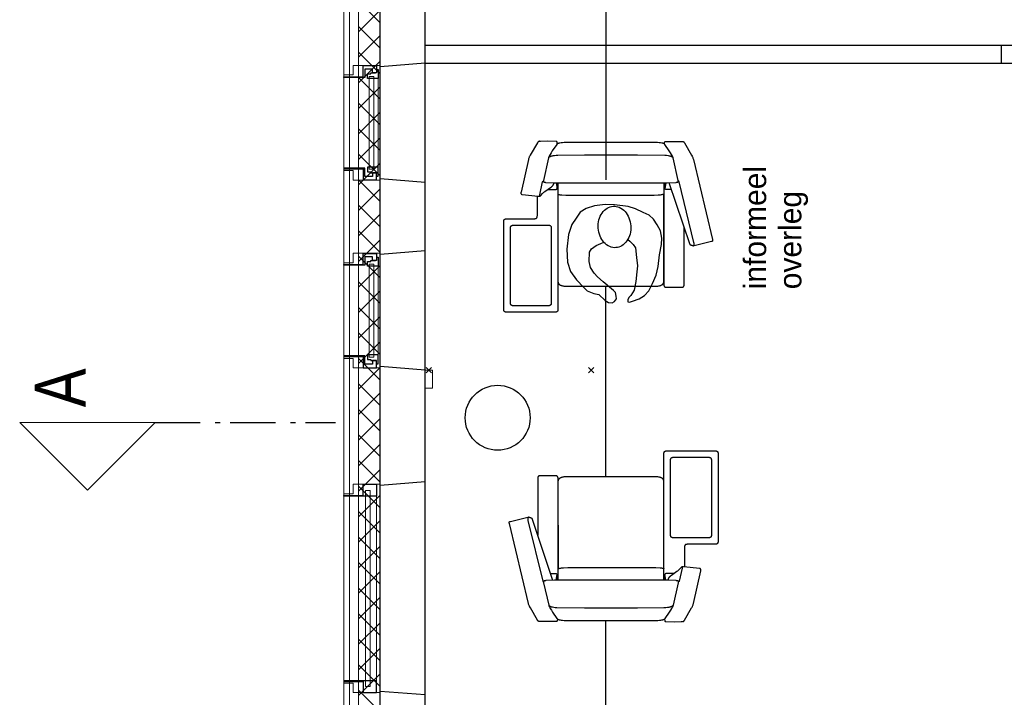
# Model space of a CAD drawing. Header units: millimetres. Extents: x -88840 to 85996, y -16279 to 104709.
# Tile 85 of 184: x -206 to 5248, y 84772 to 88526. Entities that reach past the tile are written whole.
import ezdxf

# ---------------------------------------------------------------- set-up
doc = ezdxf.new("R2010")
doc.units = ezdxf.units.MM
doc.header["$LTSCALE"] = 400
doc.header["$PDMODE"] = 3
doc.header["$PDSIZE"] = 15
for name, pattern in [('HIDDEN', [0.375, 0.25, -0.125]), ('STYLE_06', [1.041641, 0.625, -0.208282, 0.069427, -0.138931]), ('STYLE_21', [0.138889, 0.069444, -0.069444])]:
    doc.linetypes.add(name, pattern=pattern)
for name, color, linetype, lineweight in [('Binnenkozijnen', 140, 'Continuous', 15), ('Buitenkozijnen', 140, 'Continuous', 15), ('Interieur-systeemwand glas', 140, 'STYLE_21', 15), ('mat-beton (ihwg)', 5, 'Continuous', 25), ('mat-isolatie', 140, 'Continuous', 15), ('mat-multiplex-hor', 140, 'Continuous', 15), ('None', 7, 'Continuous', 9)]:
    doc.layers.add(name, color=color, linetype=linetype, lineweight=lineweight)
for name, color, linetype in [('hidekast', 8, 'HIDDEN'), ('inlay', 6, 'Continuous'), ('inr', 4, 'Continuous'), ('plat', 5, 'Continuous'), ('symbol', 1, 'Continuous')]:
    doc.layers.add(name, color=color, linetype=linetype)
doc.styles.add('Arial Narrow', font='ARIALN.TTF', dxfattribs={"height": 222.25})
doc.styles.add('s100', font='stylu.ttf', dxfattribs={"height": 100})

# ---------------------------------------------------------------- blocks, each defined once
blk = doc.blocks.new('*X661')
at = {"layer": 'None', "lineweight": 5}
for p, q in [((42597.1, 40900), (42717.1, 41020)), ((42738.5, 40900), (42858.5, 41020)), ((42879.9, 40900), (42999.9, 41020)), ((43021.3, 40900), (43141.3, 41020)), ((43162.7, 40900), (43282.7, 41020)), ((43304.2, 40900), (43424.2, 41020)), ((43445.6, 40900), (43565.6, 41020)), ((43587, 40900), (43707, 41020)), ((43728.4, 40900), (43848.4, 41020)), ((43869.8, 40900), (43989.8, 41020)), ((44011.3, 40900), (44131.3, 41020)), ((44152.7, 40900), (44272.7, 41020)), ((44294.1, 40900), (44414.1, 41020)), ((44435.5, 40900), (44555.5, 41020)), ((44577, 40900), (44697, 41020)), ((44718.4, 40900), (44838.4, 41020)), ((44859.8, 40900), (44979.8, 41020)), ((45001.2, 40900), (45121.2, 41020)), ((45142.6, 40900), (45262.6, 41020)), ((45284.1, 40900), (45404.1, 41020)), ((45425.5, 40900), (45545.5, 41020)), ((45566.9, 40900), (45686.9, 41020)), ((45708.3, 40900), (45828.3, 41020)), ((45849.7, 40900), (45969.7, 41020)), ((45991.2, 40900), (46111.2, 41020)), ((46132.6, 40900), (46252.6, 41020)), ((46274, 40900), (46394, 41020)), ((46415.4, 40900), (46535.4, 41020))]:
    blk.add_line(p, q, dxfattribs=at)
at = {"layer": 'None', "lineweight": 13}
for p, q in [((42688.7, 41020), (42808.7, 40900)), ((42830.1, 41020), (42950.1, 40900)), ((42971.5, 41020), (43091.5, 40900)), ((43112.9, 41020), (43232.9, 40900)), ((43254.3, 41020), (43374.3, 40900)), ((43395.7, 41020), (43515.7, 40900)), ((43537.1, 41020), (43657.1, 40900)), ((43678.5, 41020), (43798.5, 40900)), ((43819.9, 41020), (43939.9, 40900)), ((43961.3, 41020), (44081.3, 40900)), ((44102.7, 41020), (44222.7, 40900)), ((44244.1, 41020), (44364.1, 40900)), ((44385.5, 41020), (44505.5, 40900)), ((44526.9, 41020), (44646.9, 40900)), ((44668.3, 41020), (44788.3, 40900)), ((44809.7, 41020), (44929.7, 40900)), ((44951.1, 41020), (45071.1, 40900)), ((45092.5, 41020), (45212.5, 40900)), ((45233.9, 41020), (45353.9, 40900)), ((45375.3, 41020), (45495.3, 40900)), ((45516.7, 41020), (45636.7, 40900)), ((45658.1, 41020), (45778.1, 40900)), ((45799.5, 41020), (45919.5, 40900)), ((45940.9, 41020), (46060.9, 40900)), ((46082.3, 41020), (46202.3, 40900)), ((46223.7, 41020), (46343.7, 40900)), ((46365.1, 41020), (46485.1, 40900))]:
    blk.add_line(p, q, dxfattribs=at)
blk = doc.blocks.new('0600 pui gemeentehuis')
at = {"layer": 'Buitenkozijnen', "color": 92, "linetype": 'Continuous', "lineweight": 25}
for p, q in [((50.3, 0), (70.3, -250)), ((710.3, 0), (690.3, -250))]:
    blk.add_line(p, q, dxfattribs=at)
at = {"layer": 'Buitenkozijnen', "color": 43, "linetype": 'Continuous', "lineweight": 9}
blk.add_lwpolyline([(697.8, -400), (645.3, -400), (645.3, -450), (115.3, -450), (115.3, -400), (62.8, -400), (62.8, -250), (70.3, -250), (50.3, 0), (710.3, 0), (690.3, -250), (697.8, -250)], close=True, dxfattribs=at)
at = {"layer": 'None', "color": 8, "linetype": 'Continuous', "lineweight": 5}
blk.add_line((134.5, -260), (626, -260), dxfattribs=at)
at = {"layer": 'None', "color": 92, "linetype": 'Continuous', "lineweight": 25}
for points in [[(63.5, -270), (102.5, -270), (102.5, -291.7), (83.5, -291.7), (83.5, -335), (129.3, -335), (129.3, -450), (125.3, -450), (125.3, -344), (63.5, -344), (63.5, -325), (63.5, -325)], [(697, -270), (658, -270), (658, -291.7), (677, -291.7), (677, -335), (631.3, -335), (631.3, -450), (635.3, -450), (635.3, -344), (697, -344), (697, -325), (697, -325)]]:
    blk.add_lwpolyline(points, close=True, dxfattribs=at)
for points in [[(84.5, -270), (84.5, -260), (134.5, -260), (134.5, -320), (109.4, -320), (109.4, -301.9), (102.5, -301.9), (102.5, -274.7)], [(676, -270), (676, -260), (626, -260), (626, -320), (651.2, -320), (651.2, -301.9), (658, -301.9), (658, -274.7)]]:
    blk.add_lwpolyline(points, dxfattribs=at)
at = {"layer": 'None', "color": 140, "linetype": 'Continuous', "lineweight": 15}
blk.add_lwpolyline([(122.8, -284.2), (637.8, -284.2), (637.8, -310.6), (122.8, -310.6)], close=True, dxfattribs=at)
blk = doc.blocks.new('1200 pui gemeentehuis')
at = {"layer": 'Buitenkozijnen', "color": 92, "linetype": 'Continuous', "lineweight": 25}
for p, q in [((50, 0), (70, -250)), ((1230, 0), (1210, -250))]:
    blk.add_line(p, q, dxfattribs=at)
at = {"layer": 'Buitenkozijnen', "color": 43, "linetype": 'Continuous', "lineweight": 9}
blk.add_lwpolyline([(1165, -400), (1165, -450), (115, -450), (115, -400), (63, -400), (63, -250), (70, -250), (50, 0), (1230, 0), (1210, -250), (1217, -250), (1217, -400)], close=True, dxfattribs=at)
at = {"layer": 'None', "color": 8, "linetype": 'Continuous', "lineweight": 5}
blk.add_line((129, -270), (1150.5, -270), dxfattribs=at)
at = {"layer": 'None', "color": 92, "linetype": 'Continuous', "lineweight": 25}
for points in [[(63, -270), (129, -270), (129, -450), (125, -450), (125, -344), (63, -344), (63, -325)], [(1217, -270), (1151, -270), (1151, -450), (1155, -450), (1155, -344), (1217, -344), (1217, -325)]]:
    blk.add_lwpolyline(points, close=True, dxfattribs=at)
at = {"layer": 'None', "color": 140, "linetype": 'Continuous', "lineweight": 15}
blk.add_lwpolyline([(97.5, -304.8), (1183, -304.8), (1183, -331.2), (97.5, -331.2)], close=True, dxfattribs=at)
blk = doc.blocks.new('systeemwandstijl 900 hoh')
at = {"layer": 'Interieur-systeemwand glas', "color": 43, "linetype": 'Continuous', "lineweight": 9}
blk.add_lwpolyline([(0, 20), (100, 20), (100, -20), (0, -20)], close=True, dxfattribs=at)
at = {"layer": 'Interieur-systeemwand glas', "color": 43, "linetype": 'Continuous', "lineweight": 15}
for p in [(0, 900), (0, 0)]:
    blk.add_point(p, dxfattribs=at)
blk = doc.blocks.new('symb-ps03_b2')
blk.add_lwpolyline([(82.2, -333.7), (93.5, -323.3), (109.6, -304.5), (119.8, -284.7), (121.3, -230.8), (122.5, -183.8), (115.8, -150.4), (104.2, -98.4), (90.8, -52.2), (69, -24.8), (57.7, -13.2), (50.2, -0.9), (49.4, 8.5), (59.4, 13), (75.8, 8.9), (114.7, -1.3), (145.3, -16.6), (172.1, -41.1), (196.4, -77.8), (221.1, -122.2), (235.7, -169.2), (249.9, -232.3), (265.9, -290), (270.3, -324.8), (267.4, -365.4), (252.2, -399.3), (234.6, -432.8), (213.5, -457.5), (181.2, -475.4), (141, -499), (102.8, -516.9), (26.9, -533.5), (-23.3, -539.3), (-83.1, -537.5), (-129.9, -527.7), (-165.1, -510.7), (-191.8, -478.7), (-217.7, -447.5), (-240.8, -394), (-258.1, -313.4), (-261.7, -241.7), (-250.8, -189), (-222, -138.3), (-185.2, -93.4), (-169.5, -72.2), (-133.8, -53.9), (-107.1, -45.7), (-74.5, -10), (-56.5, 2.3), (-37.5, 6.7), (-23, 0.8), (-11.7, -12.6), (-10.5, -27.9), (-13.2, -49.2), (-22.6, -61.1), (-75.1, -114.5), (-104.5, -144.9), (-120.7, -165.7), (-138.4, -200.3), (-141.8, -234.1), (-134.6, -284.5), (-123.4, -302.1), (-94.4, -318.8), (-69, -327.2), (-51.7, -333)])
blk.add_lwpolyline([(-74.5, -413.3, 0.078796), (-66.1, -458.3, 0.088041), (-45.7, -493.9, 0.105312), (-14.5, -518.5, 0.121926), (19.1, -525.8, 0.121926), (52.3, -516.6, 0.105312), (82.1, -490.3, 0.088041), (100.3, -453.5, 0.078796), (106.2, -408.2, 0.078796), (97.7, -363.2, 0.088041), (77.4, -327.6, 0.105312), (46.2, -303, 0.121926), (12.5, -295.7, 0.121926), (-20.6, -304.9, 0.105312), (-50.4, -331.2, 0.088041), (-68.6, -368, 0.078796)], format="xyb", close=True)
blk = doc.blocks.new('prooff 01')
at = {"layer": 'inr'}
for points in [[(-296.5, 787.5), (-297.4, 797.5), (-297.6, 798.2), (-297.8, 798.5), (-297.9, 798.8), (-298, 798.9), (-298, 799.1), (-298.1, 799.2), (-298.2, 799.3), (-298.3, 799.5), (-298.4, 799.6), (-298.6, 799.7), (-298.7, 799.9), (-298.8, 800), (-299, 800.1), (-299.2, 800.2), (-299.3, 800.3), (-299.5, 800.4), (-299.7, 800.5), (-300, 800.6), (-300.2, 800.7), (-300.5, 800.8), (-300.7, 800.9), (-301.3, 801), (-302, 801.1), (-302.8, 801.2), (-350.4, 802.2), (-389.2, 801.7), (-391.6, 802), (-392.7, 802.1), (-393.9, 802.2), (-395, 802.2), (-396.1, 802.1), (-396.7, 802), (-397.3, 801.9), (-397.8, 801.8), (-398.4, 801.7), (-399, 801.5), (-399.5, 801.3), (-400, 801.1), (-400.6, 800.8), (-401.1, 800.5), (-401.7, 800.1), (-402.2, 799.8), (-402.7, 799.3), (-403.2, 798.9), (-403.8, 798.4), (-404.3, 797.8), (-404.8, 797.2), (-405.3, 796.6), (-405.8, 795.9), (-406.3, 795.1), (-406.8, 794.3), (-446.3, 725.2), (-449.2, 720.9), (-450.6, 718.6), (-452, 716), (-453.3, 713), (-454.6, 709.7), (-455.8, 705.8), (-456.9, 701.4), (-562.6, 259.3), (-562.9, 257.2), (-563.1, 256.1), (-563.1, 255.1), (-563.2, 254.1), (-563.1, 253.6), (-563.1, 253.1), (-563.1, 252.6), (-563, 252.1), (-562.9, 251.7), (-562.8, 251.2), (-562.7, 250.8), (-562.5, 250.4), (-562.4, 250.2), (-562.3, 250), (-562.2, 249.8), (-562.1, 249.6), (-562, 249.4), (-561.9, 249.2), (-561.7, 249.1), (-561.6, 248.9), (-561.4, 248.7), (-561.3, 248.6), (-561.1, 248.4), (-561, 248.2), (-560.8, 248.1), (-560.6, 248), (-560.4, 247.8), (-560.2, 247.7), (-560, 247.6), (-559.7, 247.5), (-559.5, 247.4), (-559.3, 247.3), (-559, 247.2), (-558.8, 247.1), (-558.2, 246.9), (-557.6, 246.8), (-557, 246.7), (-460.7, 223.3), (-459.2, 223.3), (-457.6, 223.3), (-456, 223.4), (-454.4, 223.5), (-452.8, 223.7), (-451.1, 224), (-449.5, 224.3), (-448, 224.7), (-446.4, 225.2), (-445, 225.6), (-443.6, 226.2), (-442.3, 226.7), (-441.1, 227.3), (-440.6, 227.6), (-440.1, 227.9), (-439.6, 228.3), (-439.1, 228.6), (-438.7, 228.9), (-438.4, 229.3), (-323.2, 572.8)], [(297, 787.6), (297.9, 797.7), (298.1, 798.3), (298.2, 798.6), (298.4, 798.9), (298.4, 799), (298.5, 799.2), (298.6, 799.3), (298.7, 799.5), (298.8, 799.6), (298.9, 799.7), (299, 799.9), (299.2, 800), (299.3, 800.1), (299.5, 800.2), (299.6, 800.4), (299.8, 800.5), (300, 800.6), (300.2, 800.7), (300.4, 800.8), (300.7, 800.9), (300.9, 800.9), (301.2, 801), (301.8, 801.1), (302.5, 801.3), (303.3, 801.3), (350.9, 802.3), (389.7, 801.9), (392, 802.1), (393.2, 802.2), (394.3, 802.3), (395.5, 802.3), (396.6, 802.2), (397.2, 802.1), (397.7, 802.1), (398.3, 801.9), (398.9, 801.8), (399.4, 801.6), (400, 801.4), (400.5, 801.2), (401.1, 800.9), (401.6, 800.6), (402.1, 800.3), (402.7, 799.9), (403.2, 799.5), (403.7, 799), (404.2, 798.5), (404.7, 798), (405.2, 797.4), (405.7, 796.7), (406.2, 796), (406.7, 795.3), (407.2, 794.5), (446.8, 725.4), (449.7, 721.1), (451.1, 718.7), (452.5, 716.1), (453.8, 713.2), (455.1, 709.8), (456.3, 706), (457.4, 701.5), (498, 520.7), (498.3, 518.6), (498.4, 517.6), (498.5, 516.5), (498.5, 515.5), (498.5, 515), (498.5, 514.5), (498.4, 514.1), (498.4, 513.6), (498.3, 513.1), (498.2, 512.7), (498, 512.2), (497.9, 511.8), (497.8, 511.6), (497.7, 511.4), (497.6, 511.2), (497.5, 511), (497.3, 510.9), (497.2, 510.7), (497.1, 510.5), (497, 510.3), (496.8, 510.2), (496.7, 510), (496.5, 509.8), (496.3, 509.7), (496.1, 509.5), (496, 509.4), (495.8, 509.3), (495.6, 509.1), (495.3, 509), (495.1, 508.9), (494.9, 508.8), (494.6, 508.7), (494.4, 508.6), (494.1, 508.5), (493.6, 508.4), (493, 508.2), (492.3, 508.2), (402.4, 498), (399.7, 497.8), (397.5, 497.8), (396.6, 497.8), (395.7, 497.9), (395.3, 498), (394.9, 498.1), (394.6, 498.1), (394.2, 498.2), (393.8, 498.3), (393.5, 498.5), (393.2, 498.6), (392.9, 498.7), (392.6, 498.9), (392.2, 499.1), (391.9, 499.3), (391.6, 499.5), (391, 499.9), (390.4, 500.4), (389.1, 501.6), (378.2, 512.8), (371.1, 519.8), (368, 522.7), (365.3, 525), (335.3, 546.4), (329.5, 550.2), (328, 551.2), (326.5, 552.4), (325.1, 553.6), (323.7, 554.9), (323, 555.6), (322.3, 556.4), (321.7, 557.2), (321, 558), (320.4, 558.9), (319.8, 559.8), (319.3, 560.8), (318.7, 561.8), (318.2, 562.9), (317.7, 564.1), (317.2, 565.3), (316.7, 566.5), (316.3, 567.8), (315.9, 569.2), (315.3, 572.2)], [(345.4, 712.3), (343.7, 713.7), (341.9, 715), (339.9, 716.3), (337.8, 717.5), (335.5, 718.5), (333, 719.6), (330.3, 720.5), (327.3, 721.4), (324.2, 722.1), (320.7, 722.9), (313.1, 724.1), (304.2, 725.2), (293.9, 726), (146.8, 728), (-147, 728), (-299.3, 725.8), (-308.5, 724.9), (-316.3, 723.9), (-322.8, 722.6), (-325.6, 721.9), (-328.3, 721.1), (-330.7, 720.2), (-333, 719.3), (-335.1, 718.3), (-337, 717.3), (-338.9, 716.2), (-340.7, 714.9), (-344.3, 712.3)], [(-456.5, 223.3), (-456.7, 223.3), (-456.8, 223.3), (-456.9, 223.3), (-457.1, 223.3), (-457.2, 223.3), (-457.3, 223.3), (-457.5, 223.3), (-457.6, 223.3), (-457.7, 223.4), (-457.8, 223.4), (-457.9, 223.4), (-458.1, 223.5), (-458.2, 223.5), (-458.3, 223.5), (-458.4, 223.6), (-458.5, 223.6), (-458.6, 223.7), (-458.7, 223.8), (-458.8, 223.8), (-458.9, 223.9), (-458.9, 224), (-459, 224.1), (-459.1, 224.1), (-459.2, 224.2), (-459.3, 224.3), (-459.4, 224.4), (-459.5, 224.6), (-459.6, 224.8), (-459.8, 225.1), (-459.9, 225.3), (-460, 225.6), (-460.1, 225.8), (-460.2, 226.1), (-460.4, 226.7), (-460.5, 227.3), (-460.7, 228), (-460.8, 228.7), (-460.9, 230.1), (-460.9, 231.7), (-460.9, 233.2), (-460.7, 236.3), (-460, 241.3), (-378.1, 577.8), (-377.9, 578.3), (-377.8, 578.5), (-377.7, 578.8), (-377.5, 579.1), (-377.5, 579.2), (-377.4, 579.3), (-377.3, 579.4), (-377.2, 579.5), (-377.1, 579.7), (-377, 579.8), (-376.9, 579.9), (-376.8, 580), (-376.7, 580.1), (-376.5, 580.2), (-376.4, 580.3), (-376.3, 580.4), (-376.1, 580.5), (-375.9, 580.6), (-375.7, 580.7), (-375.5, 580.8), (-375.3, 580.9), (-375.1, 580.9), (-374.6, 581.1), (-374.1, 581.2)], [(-293.1, 572), (-293.1, 6.2), (-293.1, 5.5), (-293.2, 4.9), (-293.2, 4.2), (-293.3, 3.6), (-293.5, 3), (-293.7, 2.4), (-293.9, 1.8), (-294.1, 1.2), (-294.3, 0.7), (-294.6, 0.1), (-294.9, -0.4), (-295.3, -0.9), (-295.6, -1.4), (-296, -1.9), (-296.4, -2.4), (-296.8, -2.8), (-297.2, -3.2), (-297.7, -3.6), (-298.2, -4), (-298.7, -4.4), (-299.2, -4.7), (-299.7, -5), (-300.3, -5.3), (-300.8, -5.5), (-301.4, -5.8), (-302, -5.9), (-302.6, -6.1), (-303.2, -6.3), (-303.9, -6.4), (-304.5, -6.5), (-305.1, -6.5), (-305.8, -6.5), (-392.9, -6.5), (-393.5, -6.5), (-394.2, -6.5), (-394.8, -6.4), (-395.4, -6.3), (-396, -6.1), (-396.6, -5.9), (-397.2, -5.8), (-397.8, -5.5), (-398.4, -5.3), (-398.9, -5), (-399.5, -4.7), (-400, -4.4), (-400.5, -4), (-401, -3.6), (-401.4, -3.2), (-401.9, -2.8), (-402.3, -2.4), (-402.7, -1.9), (-403, -1.4), (-403.4, -0.9), (-403.7, -0.4), (-404, 0.1), (-404.3, 0.7), (-404.6, 1.2), (-404.8, 1.8), (-405, 2.4), (-405.2, 3), (-405.3, 3.6), (-405.4, 4.2), (-405.5, 4.9), (-405.6, 5.5), (-405.6, 6.2), (-405.5, 323.8)], [(-334.6, 535.7), (-306.9, 535.6), (-306, 535.6), (-305.1, 535.7), (-304.3, 535.9), (-303.8, 536), (-303.4, 536.1), (-302.9, 536.2), (-302.5, 536.3), (-302, 536.5), (-301.6, 536.7), (-301.2, 536.9), (-300.7, 537.2), (-300.3, 537.4), (-299.9, 537.7), (-299.6, 538.1), (-299.2, 538.5), (-298.8, 538.9), (-298.5, 539.3), (-298.2, 539.8), (-297.9, 540.3), (-297.6, 540.9), (-297.3, 541.5), (-297.1, 542.1), (-296.9, 542.8), (-296.7, 543.5), (-296.6, 544.3), (-296.5, 545.2), (-296.4, 546.1), (-296.3, 547), (-296.3, 548), (-296, 571.9)], [(-303.3, 572.1), (-298.1, 540.6)], [(293.9, 571.9), (293.9, -131.5), (293.9, -132.1), (293.9, -132.8), (294, -133.4), (294.1, -134), (294.3, -134.6), (294.4, -135.3), (294.6, -135.8), (294.9, -136.4), (295.1, -137), (295.4, -137.5), (295.7, -138.1), (296, -138.6), (296.4, -139.1), (296.8, -139.6), (297.2, -140), (297.6, -140.5), (298, -140.9), (298.5, -141.3), (299, -141.7), (299.5, -142), (300, -142.3), (300.5, -142.6), (301.1, -142.9), (301.6, -143.2), (302.2, -143.4), (302.8, -143.6), (303.4, -143.8), (304, -143.9), (304.6, -144), (305.3, -144.1), (305.9, -144.2), (306.6, -144.2), (580.7, -144.2), (581.3, -144.2), (582, -144.1), (582.6, -144), (583.2, -143.9), (583.8, -143.8), (584.4, -143.6), (585, -143.4), (585.6, -143.2), (586.2, -142.9), (586.7, -142.6), (587.3, -142.3), (587.8, -142), (588.3, -141.7), (588.7, -141.3), (589.2, -140.9), (589.6, -140.5), (590.1, -140), (590.5, -139.6), (590.8, -139.1), (591.2, -138.6), (591.5, -138.1), (591.8, -137.5), (592.1, -137), (592.4, -136.4), (592.6, -135.8), (592.8, -135.3), (593, -134.6), (593.1, -134), (593.2, -133.4), (593.3, -132.8), (593.4, -132.1), (593.4, -131.5), (593.4, 360.7), (593.4, 361.3), (593.3, 362), (593.2, 362.6), (593.1, 363.2), (593, 363.8), (592.8, 364.4), (592.6, 365), (592.4, 365.6), (592.1, 366.2), (591.8, 366.7), (591.5, 367.2), (591.2, 367.8), (590.8, 368.3), (590.5, 368.7), (590.1, 369.2), (589.6, 369.6), (589.2, 370.1), (588.7, 370.5), (588.3, 370.8), (587.8, 371.2), (587.3, 371.5), (586.7, 371.8), (586.2, 372.1), (585.6, 372.4), (585, 372.6), (584.4, 372.8), (583.8, 373), (583.2, 373.1), (582.6, 373.2), (582, 373.3), (581.3, 373.3), (580.7, 373.4), (432.1, 373.4), (425.3, 373.5), (422.4, 373.6), (419.8, 373.9), (418.7, 374.1), (417.6, 374.3), (416.5, 374.6), (415.6, 374.9), (414.7, 375.2), (414.2, 375.4), (413.8, 375.6), (413.4, 375.8), (413, 376.1), (412.7, 376.3), (412.3, 376.6), (412, 376.8), (411.7, 377.1), (411.4, 377.4), (411.1, 377.7), (410.8, 378.1), (410.5, 378.4), (410.3, 378.8), (410, 379.2), (409.8, 379.6), (409.6, 380), (409.4, 380.4), (409.2, 380.9), (408.9, 381.9), (408.6, 382.9), (408.3, 384), (408.1, 385.2), (407.9, 386.5), (407.8, 387.9), (407.6, 391), (407.5, 394.4), (407.5, 497.8)], [(349.8, 535.9), (307.3, 535.7), (306.5, 535.8), (305.6, 535.9), (304.7, 536), (304.3, 536.1), (303.8, 536.2), (303.4, 536.3), (302.9, 536.5), (302.5, 536.6), (302.1, 536.8), (301.6, 537.1), (301.2, 537.3), (300.8, 537.6), (300.4, 537.9), (300, 538.2), (299.6, 538.6), (299.3, 539), (299, 539.4), (298.6, 539.9), (298.3, 540.4), (298.1, 541), (297.8, 541.6), (297.6, 542.2), (297.4, 542.9), (297.2, 543.7), (297, 544.5), (296.9, 545.3), (296.8, 546.2), (296.8, 547.2), (296.7, 548.2), (296.5, 572)], [(303.8, 572.2), (298.5, 540.8)], [(394.2, 498.9), (394.4, 499.2), (394.5, 499.4), (394.5, 499.5), (394.5, 499.6), (394.6, 499.7), (394.6, 499.8), (394.6, 499.9), (394.6, 500.1), (394.7, 500.3), (394.7, 500.6), (394.7, 501), (394.7, 501.4), (394.6, 502.5), (394.5, 503.8), (394.2, 505.4), (378.5, 577.9), (378.3, 578.4), (378.2, 578.7), (378.1, 578.9), (378, 579.2), (377.9, 579.3), (377.9, 579.4), (377.8, 579.6), (377.7, 579.7), (377.6, 579.8), (377.5, 579.9), (377.4, 580), (377.3, 580.1), (377.1, 580.3), (377, 580.4), (376.9, 580.5), (376.7, 580.6), (376.6, 580.7), (376.4, 580.7), (376.2, 580.8), (376, 580.9), (375.8, 581), (375.6, 581.1), (375.1, 581.2), (374.6, 581.4)]]:
    blk.add_lwpolyline(points, dxfattribs=at)
for points in [[(-248.8, 571.9), (-311.8, 572.6), (-360.9, 575), (-363, 575.2), (-364.9, 575.4), (-366.5, 575.8), (-367.2, 575.9), (-367.9, 576.1), (-368.6, 576.3), (-369.2, 576.5), (-369.8, 576.8), (-370.3, 577), (-370.8, 577.3), (-371, 577.4), (-371.2, 577.6), (-371.4, 577.7), (-371.6, 577.9), (-371.8, 578), (-371.9, 578.2), (-372.1, 578.4), (-372.3, 578.5), (-372.4, 578.7), (-372.5, 578.9), (-372.6, 579.1), (-372.8, 579.3), (-372.9, 579.5), (-373, 579.7), (-373, 579.9), (-373.1, 580.1), (-373.2, 580.3), (-373.2, 580.5), (-373.3, 580.8), (-373.3, 581), (-373.4, 581.2), (-373.4, 581.5), (-373.4, 582), (-373.4, 582.5), (-373.4, 583.1), (-373.3, 583.6), (-373.2, 584.2), (-373.1, 584.9), (-372.8, 586.2), (-344.8, 710.8), (-343.2, 715.2), (-341.2, 719.7), (-338.8, 724.5), (-336.1, 729.4), (-330.1, 739.4), (-323.5, 749.6), (-299.4, 783.9), (-298.9, 784.5), (-298.4, 785.1), (-297.9, 785.7), (-297.4, 786.3), (-296.7, 786.8), (-296.1, 787.4), (-295.4, 787.9), (-294.7, 788.4), (-293.9, 788.8), (-293.1, 789.3), (-292.2, 789.7), (-291.2, 790.2), (-289.2, 790.9), (-286.9, 791.6), (-284.4, 792.3), (-281.6, 792.9), (-275.2, 793.9), (-267.6, 794.7), (-258.7, 795.3), (-127.1, 796.3), (128.3, 796.3), (259.9, 795.3), (268.8, 794.7), (276.4, 793.9), (282.8, 792.9), (285.5, 792.3), (288.1, 791.6), (290.3, 790.9), (292.4, 790.2), (293.3, 789.7), (294.2, 789.3), (295, 788.8), (295.8, 788.4), (296.5, 787.9), (297.2, 787.4), (297.9, 786.8), (298.5, 786.3), (299, 785.7), (299.6, 785.1), (300.1, 784.5), (300.5, 783.9), (324.6, 749.6), (331.2, 739.4), (337.2, 729.4), (339.9, 724.5), (342.3, 719.7), (344.3, 715.2), (345.9, 710.8), (373.9, 586.2), (374.2, 584.9), (374.3, 584.2), (374.4, 583.6), (374.5, 583.1), (374.5, 582.5), (374.5, 582), (374.5, 581.5), (374.5, 581.2), (374.5, 581), (374.4, 580.8), (374.4, 580.5), (374.3, 580.3), (374.2, 580.1), (374.2, 579.9), (374.1, 579.7), (374, 579.5), (373.9, 579.3), (373.8, 579.1), (373.6, 578.9), (373.5, 578.7), (373.4, 578.5), (373.2, 578.4), (373.1, 578.2), (372.9, 578), (372.7, 577.9), (372.5, 577.7), (372.3, 577.6), (372.1, 577.4), (371.9, 577.3), (371.4, 577), (370.9, 576.8), (370.3, 576.5), (369.7, 576.3), (369.1, 576.1), (367.6, 575.8), (366, 575.4), (364.1, 575.2), (362.1, 575), (313, 572.6), (249.9, 571.9)], [(293.4, 24.6), (293.4, 24), (293.3, 23.3), (293.3, 22.7), (293.2, 22), (293.1, 21.4), (293, 20.8), (292.8, 20.2), (292.7, 19.6), (292.5, 18.9), (292.3, 18.3), (292, 17.7), (291.8, 17.2), (291.5, 16.6), (291.2, 16), (290.5, 14.9), (289.8, 13.8), (288.9, 12.7), (288, 11.7), (287, 10.7), (285.9, 9.7), (284.8, 8.8), (283.5, 7.9), (282.2, 7.1), (280.8, 6.2), (279.3, 5.5), (277.8, 4.8), (276.1, 4.1), (274.4, 3.5), (272.6, 2.9), (268.8, 1.9), (264.8, 1.1), (260.4, 0.5), (255.7, 0.1), (250.8, 0), (-250.8, 0), (-255.6, 0.1), (-260.2, 0.5), (-264.5, 1.1), (-268.5, 1.9), (-272.3, 3), (-274.1, 3.6), (-275.8, 4.2), (-277.5, 4.9), (-279, 5.6), (-280.5, 6.4), (-282, 7.2), (-283.3, 8.1), (-284.6, 9), (-285.8, 9.9), (-286.9, 10.9), (-287.9, 11.9), (-288.8, 12.9), (-289.7, 13.9), (-290.5, 15), (-291.1, 16.2), (-291.5, 16.7), (-291.7, 17.3), (-292, 17.9), (-292.2, 18.5), (-292.5, 19.1), (-292.7, 19.7), (-292.8, 20.3), (-293, 20.9), (-293.1, 21.5), (-293.2, 22.1), (-293.3, 22.7), (-293.3, 23.4), (-293.4, 24), (-293.4, 24.6), (-293.1, 510.2), (-293, 510.1), (-293, 510.1), (-292.9, 510), (-292.9, 509.9), (-292.8, 509.8), (-292.8, 509.8), (-292.6, 509.6), (-292.4, 509.5), (-292.3, 509.3), (-292.1, 509.2), (-291.9, 509.1), (-291.4, 508.8), (-290.9, 508.5), (-290.3, 508.3), (-289.7, 508), (-288.2, 507.5), (-286.6, 507), (-282.8, 506.2), (-278.4, 505.4), (-273.4, 504.7), (-262.4, 503.6), (-239.4, 502.3), (-221, 502), (221, 502), (249.4, 502.3), (271.9, 503.4), (276.5, 503.8), (280.5, 504.4), (284.1, 505.1), (285.7, 505.4), (287.2, 505.8), (288.5, 506.3), (289.7, 506.7), (290.2, 507), (290.7, 507.2), (291.2, 507.5), (291.7, 507.8), (292.1, 508), (292.4, 508.3), (292.8, 508.6), (292.9, 508.8), (293.1, 508.9), (293.2, 509.1), (293.3, 509.2), (293.4, 509.4), (293.5, 509.6), (293.6, 509.7), (293.7, 509.9), (293.8, 510.1), (293.9, 510.2)], [(330.6, -95.7), (330.6, -96.3), (330.7, -97), (330.8, -97.6), (330.9, -98.2), (331, -98.8), (331.2, -99.4), (331.4, -100), (331.6, -100.6), (331.9, -101.2), (332.2, -101.7), (332.5, -102.2), (332.8, -102.8), (333.1, -103.3), (333.5, -103.7), (333.9, -104.2), (334.3, -104.6), (334.8, -105.1), (335.2, -105.5), (335.7, -105.8), (336.2, -106.2), (336.7, -106.5), (337.3, -106.8), (337.8, -107.1), (338.4, -107.4), (338.9, -107.6), (339.5, -107.8), (340.1, -108), (340.8, -108.1), (341.4, -108.2), (342, -108.3), (342.7, -108.3), (343.3, -108.4), (543.7, -108.4), (544.3, -108.3), (545, -108.3), (545.6, -108.2), (546.2, -108.1), (546.8, -108), (547.4, -107.8), (548, -107.6), (548.6, -107.4), (549.2, -107.1), (549.7, -106.8), (550.3, -106.5), (550.8, -106.2), (551.3, -105.8), (551.7, -105.5), (552.2, -105.1), (552.6, -104.6), (553.1, -104.2), (553.5, -103.7), (553.8, -103.3), (554.2, -102.8), (554.5, -102.2), (554.8, -101.7), (555.1, -101.2), (555.4, -100.6), (555.6, -100), (555.8, -99.4), (556, -98.8), (556.1, -98.2), (556.2, -97.6), (556.3, -97), (556.3, -96.3), (556.4, -95.7), (556.4, 324.9), (556.3, 325.5), (556.3, 326.2), (556.2, 326.8), (556.1, 327.4), (556, 328.1), (555.8, 328.7), (555.6, 329.2), (555.4, 329.8), (555.1, 330.4), (554.8, 330.9), (554.5, 331.5), (554.2, 332), (553.8, 332.5), (553.5, 333), (553.1, 333.4), (552.6, 333.9), (552.2, 334.3), (551.7, 334.7), (551.3, 335.1), (550.8, 335.4), (550.3, 335.7), (549.7, 336), (549.2, 336.3), (548.6, 336.6), (548, 336.8), (547.4, 337), (546.8, 337.2), (546.2, 337.3), (545.6, 337.4), (545, 337.5), (544.3, 337.6), (543.7, 337.6), (343.3, 337.6), (342.7, 337.6), (342, 337.5), (341.4, 337.4), (340.8, 337.3), (340.1, 337.2), (339.5, 337), (338.9, 336.8), (338.4, 336.6), (337.8, 336.3), (337.3, 336), (336.7, 335.7), (336.2, 335.4), (335.7, 335.1), (335.2, 334.7), (334.8, 334.3), (334.3, 333.9), (333.9, 333.4), (333.5, 333), (333.1, 332.5), (332.8, 332), (332.5, 331.5), (332.2, 330.9), (331.9, 330.4), (331.6, 329.8), (331.4, 329.2), (331.2, 328.7), (331, 328.1), (330.9, 327.4), (330.8, 326.8), (330.7, 326.2), (330.6, 325.5), (330.6, 324.9)]]:
    blk.add_lwpolyline(points, close=True, dxfattribs=at)

msp = doc.modelspace()

# ---------------------------------------------------------------- linework, layer by layer
at = {"linetype": 'Continuous', "lineweight": 0, "flags": 128}
msp.add_lwpolyline([(2040.2844, 79785.08738), (2040.2844, 93534.87074), (39797.36816, 93534.40254), (39797.36816, 84771.41024), (28990.2844, 84771.41024), (28990.2844, 79785.08738), (10587.31004, 79785.08738), (10587.31004, 84747.18284), (5590.2844, 84785.05402), (5590.2844, 79785.08738), (2040.2844, 79785.08738)], dxfattribs=at)
at = {"layer": 'inlay'}
for p, q in [((3040.2844, 89645.38963), (3040.2844, 87639.63081)), ((3040.2844, 85993.29282), (3040.2844, 87049.91529)), ((3040.2844, 83177.43008), (3040.2844, 85197.00436))]:
    msp.add_line(p, q, dxfattribs=at)
at = {"layer": 'inr'}
msp.add_circle((2441.67053, 86320.84429), 180, dxfattribs=at)
at = {"layer": 'Interieur-systeemwand glas', "lineweight": 15}
msp.add_line((2040.2844, 86485.04674), (2040.2844, 86585.04674), dxfattribs=at)
at = {"layer": 'mat-beton (ihwg)', "lineweight": 25}
for p, q in [((1790.2844, 79535.08738), (1790.2844, 93545.04674)), ((2040.2844, 79785.08738), (2040.2844, 93545.04674))]:
    msp.add_line(p, q, dxfattribs=at)
at = {"layer": 'mat-isolatie', "lineweight": 15}
for p, q in [((1670.2844, 79415.08738), (1670.2844, 94105.21894)), ((1790.2844, 79535.08738), (1790.2844, 93985.21894))]:
    msp.add_line(p, q, dxfattribs=at)
at = {"layer": 'mat-multiplex-hor', "lineweight": 15}
for p, q in [((1590.2844, 79335.04689), (1590.2844, 94185.04674)), ((1620.2844, 79365.04689), (1620.2844, 94155.04674))]:
    msp.add_line(p, q, dxfattribs=at)
at = {"layer": 'None', "color": 43, "linetype": 'STYLE_06', "lineweight": 9}
msp.add_line((2040.2844, 96843.94674), (2040.2844, 78135.97674), dxfattribs=at)
at = {"layer": 'None', "color": 92, "linetype": 'STYLE_06', "lineweight": 25}
msp.add_line((543.8607, 86293.98738), (1543.8607, 86293.98738), dxfattribs=at)
at = {"layer": 'None', "color": 140, "linetype": 'Continuous', "lineweight": 15, "flags": 128}
msp.add_lwpolyline([(-206.1393, 86293.98738), (543.8607, 86293.98738), (168.8607, 85918.98738)], close=True, dxfattribs=at)
at = {"layer": 'plat'}
for p, q in [((2040.2844, 88385.04688), (7490.2844, 88385.04688)), ((5230.28039, 88385.04688), (5230.28039, 88285.04688)), ((2040.2844, 88285.04688), (7490.2844, 88285.04688))]:
    msp.add_line(p, q, dxfattribs=at)

# ---------------------------------------------------------------- block references
at = {"layer": 'Binnenkozijnen', "color": 7, "rotation": 270}
for name, p in [('0600 pui gemeentehuis', (2040.2844, 88335.04674)), ('0600 pui gemeentehuis', (2040.2844, 87295.04724)), ('1200 pui gemeentehuis', (2040.2844, 86015.04674))]:
    msp.add_blockref(name, p, dxfattribs=at)
at = {"layer": 'hidekast', "xscale": -1}
msp.add_blockref('prooff 01', (3069.0988, 87049.91529, 21500), dxfattribs=at)
at = {"layer": 'hidekast', "xscale": -1, "rotation": 180}
msp.add_blockref('prooff 01', (3069.0988, 85993.29282, 21500), dxfattribs=at)
at = {"layer": 'mat-isolatie', "rotation": 90}
msp.add_blockref('*X661', (42690.2844, 42093.98738), dxfattribs=at)
at = {"layer": 'plat', "rotation": 270}
msp.add_blockref('systeemwandstijl 900 hoh', (2060.2956, 86585.04674), dxfattribs=at)
at = {"layer": 'symbol', "linetype": 'Continuous', "lineweight": 0, "xscale": -1, "rotation": 185.4550658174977}
msp.add_blockref('symb-ps03_b2', (3112.14532, 86967.55206), dxfattribs=at)

# ---------------------------------------------------------------- texts
at = {"layer": 'Binnenkozijnen', "color": 1, "insert": (-122.53374, 86379.02845), "char_height": 282.22222, "attachment_point": 1, "rotation": 90, "style": 'Arial Narrow'}
msp.add_mtext('A', dxfattribs=at)
at = {"layer": 'plat', "style": 's100'}
for s, p in [('informeel', (3928.87004, 87032.76353)), ('informeel', (3928.87004, 87032.76353)), ('overleg', (4123.98046, 87032.76353)), ('overleg', (4123.98046, 87032.76353))]:
    msp.add_text(s, height=124.21728, rotation=90, dxfattribs=at).set_placement(p)

doc.saveas('drawing.dxf')
